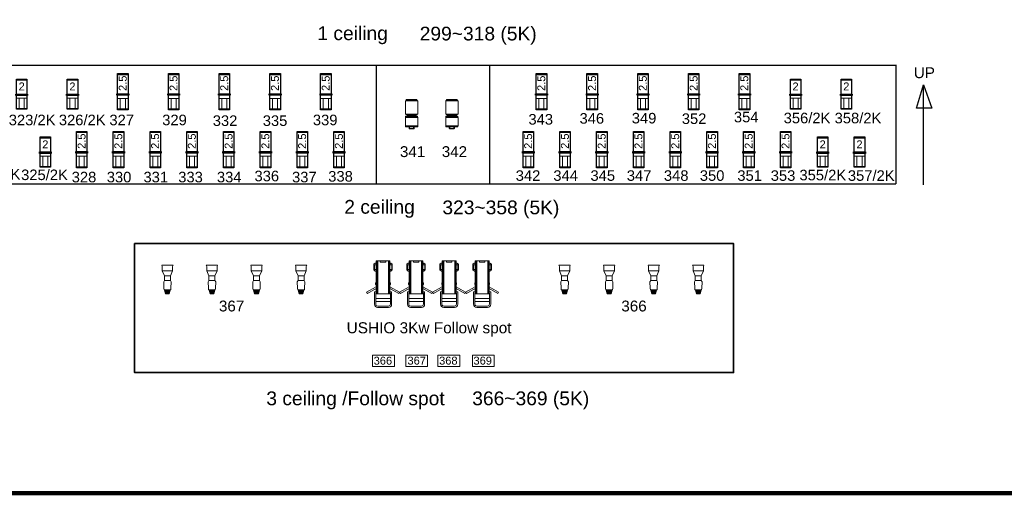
# Model space of a CAD drawing. Header units: millimetres. Extents: x -35700 to 37500, y -75689 to 43832.
# Tile 7 of 16: x -9854 to 13620, y -25068 to -13767. Entities that reach past the tile are written whole.
import ezdxf

# ---------------------------------------------------------------- set-up
doc = ezdxf.new("R2010")
doc.units = ezdxf.units.MM
doc.header["$LTSCALE"] = 250
doc.header["$PDMODE"] = 1
doc.header["$PDSIZE"] = -2
doc.linetypes.add('CENTER', pattern=[17, 15, -1, 0.00127, -0.99873])
for name, color, linetype, lineweight in [('APRON', 7, 'Continuous', 25), ('CI_SHEET', 7, 'Continuous', 25), ('CIR-N AUDI', 7, 'Continuous', 25), ('Lighting-Followspot', 7, 'Continuous', 5), ('Lighting-Incandescent', 7, 'Continuous', 5), ('None', 7, 'Continuous', 5), ('채널', 7, 'Continuous', 25)]:
    doc.layers.add(name, color=color, linetype=linetype, lineweight=lineweight)
doc.layers.add('COL', color=2, linetype='Continuous', lineweight=25, true_color=0xffff00)
doc.layers.add('조명기구', color=1, linetype='Continuous', lineweight=25, true_color=0xff0000)
doc.styles.add('Arial', font='Arial')
doc.styles.add('Arial (bold)', font='Arial')

# ---------------------------------------------------------------- blocks, each defined once
blk = doc.blocks.new('Light Instr Clay Paky Shadow QS-ST (2D)')
at = {"layer": 'Lighting-Followspot', "color": 1, "linetype": 'Continuous', "lineweight": 5, "true_color": 0xff0000, "transparency": 33554687, "flags": 128}
blk.add_lwpolyline([(-121, -568), (0, -568), (121, -568)], dxfattribs=at)
at = {"layer": 'None', "color": 0, "flags": 1}
for tag in ['Frame_Size', 'Weight', '3D_Symbol_Name', 'Model_Name', 'Inst_Type', 'Wattage', 'Lamp', 'Frame_Size', 'Weight', 'Device_Type', 'Beam_Angle', 'Field_Angle', 'Remarks', 'Candlepower', 'Beam_Angle_2', 'Field_Angle_2', 'Num_Channels', 'FixtureID']:
    blk.add_attdef(tag, (-393, -568), '', height=0.18, dxfattribs=at)
at = {"color": 255, "linetype": 'Continuous', "lineweight": 5, "transparency": 33554687}
blk.add_wipeout([(-177, 19), (177, 19), (177, -19), (-177, -19)], dxfattribs=at).dxf.layer = 'Lighting-Followspot'
at = {"layer": 'Lighting-Followspot', "color": 1, "linetype": 'Continuous', "lineweight": 5, "true_color": 0xff0000, "transparency": 33554687, "flags": 128}
blk.add_lwpolyline([(-177, 19), (177, 19), (177, -19), (-177, -19)], close=True, dxfattribs=at)
at = {"layer": 'Lighting-Followspot', "color": 1, "linetype": 'Continuous', "lineweight": 5, "true_color": 0xff0000, "transparency": 33554687}
blk.add_point((0, 0), dxfattribs=at)
at = {"color": 255, "linetype": 'Continuous', "lineweight": 5, "transparency": 33554687}
blk.add_wipeout([(165, 544), (-165, 544), (-165, -240), (165, -240)], dxfattribs=at).dxf.layer = 'Lighting-Followspot'
at = {"layer": 'Lighting-Followspot', "color": 1, "linetype": 'Continuous', "lineweight": 5, "true_color": 0xff0000, "transparency": 33554687, "flags": 128}
blk.add_lwpolyline([(165, 544), (-165, 544), (-165, -240), (165, -240)], close=True, dxfattribs=at)
at = {"color": 255, "linetype": 'Continuous', "lineweight": 5, "transparency": 33554687}
for points in [[(-165, -73), (-393, -205), (-374, -237), (-165, -117)], [(165, -73), (393, -205), (374, -237), (165, -117)]]:
    blk.add_wipeout(points, dxfattribs=at).dxf.layer = 'Lighting-Followspot'
at = {"layer": 'Lighting-Followspot', "color": 1, "linetype": 'Continuous', "lineweight": 5, "true_color": 0xff0000, "transparency": 33554687}
for p, q in [((-159, 544), (-159, -240)), ((-152, 544), (-152, -240)), ((-143, 544), (-143, -240)), ((-134, 544), (-134, -240)), ((-124, 544), (-124, -240)), ((133, 544), (133, -240)), ((142, 544), (142, -240)), ((150, 544), (150, -240)), ((156, 544), (156, -240)), ((161, 544), (161, -240))]:
    blk.add_line(p, q, dxfattribs=at)
at = {"layer": 'Lighting-Followspot', "color": 1, "linetype": 'Continuous', "lineweight": 5, "true_color": 0xff0000, "transparency": 33554687, "flags": 128}
for points in [[(-165, -73), (-393, -205), (-374, -237), (-165, -117)], [(165, -73), (393, -205), (374, -237), (165, -117)]]:
    blk.add_lwpolyline(points, dxfattribs=at)
at = {"color": 255, "linetype": 'Continuous', "lineweight": 5, "transparency": 33554687}
for points in [[(-206, 340), (-206, 453), (-167, 453), (-167, 492), (-187, 492), (-221, 463), (-221, 330), (-185, 301), (-167, 301), (-167, 340)], [(221, 463), (187, 492), (167, 492), (167, 453), (206, 453), (206, 340), (167, 340), (167, 301), (185, 301), (221, 330)], [(176, -425), (176, -350), (-176, -350), (-176, -425)]]:
    blk.add_wipeout(points, dxfattribs=at).dxf.layer = 'Lighting-Followspot'
at = {"layer": 'Lighting-Followspot', "color": 1, "linetype": 'Continuous', "lineweight": 5, "true_color": 0xff0000, "transparency": 33554687, "flags": 128}
for points in [[(-206, 340), (-206, 453), (-167, 453), (-167, 492), (-187, 492), (-221, 463), (-221, 330), (-185, 301), (-167, 301), (-167, 340)], [(221, 463), (187, 492), (167, 492), (167, 453), (206, 453), (206, 340), (167, 340), (167, 301), (185, 301), (221, 330)], [(176, -425), (176, -350), (-176, -350), (-176, -425)]]:
    blk.add_lwpolyline(points, close=True, dxfattribs=at)
at = {"color": 255, "linetype": 'Continuous', "lineweight": 5, "transparency": 33554687}
for points in [[(-65, 547), (65, 547), (65, 517), (-65, 517)], [(-121, -533), (0, -533), (-128, -533), (-137, -532), (-146, -530), (-154, -525), (-161, -519), (-167, -512), (-172, -504), (-174, -495), (-175, -486), (-175, -229), (-168, -229), (-168, -193), (-205, -193), (-205, -492), (-203, -507), (-199, -521), (-192, -535), (-182, -546), (-171, -556), (-158, -563), (-143, -567), (-129, -568), (0, -568), (129, -568), (143, -567), (158, -563), (171, -556), (182, -546), (192, -535), (199, -521), (203, -507), (205, -492), (205, -193), (168, -193), (168, -229), (175, -229), (175, -486), (174, -495), (172, -504), (167, -512), (161, -519), (154, -525), (146, -530), (137, -532), (128, -533), (0, -533), (121, -533)]]:
    blk.add_wipeout(points, dxfattribs=at).dxf.layer = 'Lighting-Followspot'
at = {"layer": 'Lighting-Followspot', "color": 1, "linetype": 'Continuous', "lineweight": 5, "true_color": 0xff0000, "transparency": 33554687, "flags": 128}
blk.add_lwpolyline([(-65, 547), (65, 547), (65, 517), (-65, 517)], close=True, dxfattribs=at)
blk.add_lwpolyline([(-121, -533), (0, -533), (-128, -533, -0.414214), (-175, -486), (-175, -229), (-168, -229), (-168, -193), (-205, -193), (-205, -492, 0.414214), (-129, -568), (0, -568), (129, -568, 0.414214), (205, -492), (205, -193), (168, -193), (168, -229), (175, -229), (175, -486, -0.414214), (128, -533), (0, -533), (121, -533)], format="xyb", dxfattribs=at)
blk = doc.blocks.new('1000.1.1.0.0 (2D)')
at = {"layer": 'None', "color": 7, "transparency": 33554687}
blk.add_blockref('Light Instr Clay Paky Shadow QS-ST (2D)', (0, 0), dxfattribs=at)
blk = doc.blocks.new('1001.1.1.0.0 (2D)')
at = {"layer": 'None', "color": 7, "transparency": 33554687}
blk.add_blockref('Light Instr Clay Paky Shadow QS-ST (2D)', (0, 0), dxfattribs=at)
blk = doc.blocks.new('1002.1.1.0.0 (2D)')
at = {"layer": 'None', "color": 7, "transparency": 33554687}
blk.add_blockref('Light Instr Clay Paky Shadow QS-ST (2D)', (0, 0), dxfattribs=at)
blk = doc.blocks.new('1003.1.1.0.0 (2D)')
at = {"layer": 'None', "color": 7, "transparency": 33554687}
blk.add_blockref('Light Instr Clay Paky Shadow QS-ST (2D)', (0, 0), dxfattribs=at)
blk = doc.blocks.new('Light Instr ETC Source 4 10deg 750W (2D)')
at = {"color": 255, "linetype": 'Continuous', "lineweight": 18, "transparency": 33554687}
blk.add_wipeout([(0, 469.47074), (134.63778, 469.47074), (124.55144, 440.77382), (124.55144, 335.03108), (71.88454, 217.91676), (71.84644, 106.78668), (89.36228, 69.89064), (84.7725, -77.56398), (79.65186, -121.67108), (67.92214, -121.67108), (52.02682, -192.71742), (39.15156, -211.46008), (28.4988, -216.26322), (0, -216.26322)], dxfattribs=at).dxf.layer = 'Lighting-Incandescent'
at = {"layer": 'Lighting-Incandescent', "color": 7, "linetype": 'Continuous', "lineweight": 18, "transparency": 33554687, "flags": 128}
blk.add_lwpolyline([(0, 469.47074), (134.63778, 469.47074), (124.55144, 440.77382), (124.55144, 335.03108), (71.88454, 217.91676), (71.84644, 106.78668), (89.36228, 69.89064), (84.7725, -77.56398), (79.65186, -121.67108), (67.92214, -121.67108), (52.02682, -192.71742), (39.15156, -211.46008), (28.4988, -216.26322), (0, -216.26322)], dxfattribs=at)
at = {"color": 255, "linetype": 'Continuous', "lineweight": 18, "transparency": 33554687}
blk.add_wipeout([(0, 469.47074), (-134.63778, 469.47074), (-124.55144, 440.77382), (-124.55144, 335.03108), (-71.88454, 217.91676), (-71.84644, 106.78668), (-89.36228, 69.89064), (-84.7725, -77.56398), (-79.65186, -121.67108), (-67.92214, -121.67108), (-52.02682, -192.71742), (-39.15156, -211.46008), (-28.4988, -216.26322), (0, -216.26322)], dxfattribs=at).dxf.layer = 'Lighting-Incandescent'
at = {"layer": 'Lighting-Incandescent', "linetype": 'Continuous', "lineweight": 0, "transparency": 33554687}
blk.add_hatch(color=179, dxfattribs=at).paths.add_polyline_path([(-67.92214, -121.67108), (-52.02682, -192.71742), (-39.15156, -211.46008), (-28.4988, -216.26322), (28.4988, -216.26322), (39.15156, -211.46008), (52.02682, -192.71742), (67.92214, -121.67108)])
at = {"layer": 'Lighting-Incandescent', "color": 7, "linetype": 'Continuous', "lineweight": 13, "transparency": 33554687}
for p, q in [((-124.55144, 335.03108), (124.55144, 335.03108)), ((-71.88454, 217.91676), (71.88454, 217.91676)), ((-71.84644, 106.78668), (71.84644, 106.78668)), ((-67.92214, -121.67108), (67.92214, -121.67108))]:
    blk.add_line(p, q, dxfattribs=at)
at = {"layer": 'Lighting-Incandescent', "color": 7, "linetype": 'Continuous', "lineweight": 18, "transparency": 33554687, "flags": 128}
blk.add_lwpolyline([(0, 469.47074), (-134.63778, 469.47074), (-124.55144, 440.77382), (-124.55144, 335.03108), (-71.88454, 217.91676), (-71.84644, 106.78668), (-89.36228, 69.89064), (-84.7725, -77.56398), (-79.65186, -121.67108), (-67.92214, -121.67108), (-52.02682, -192.71742), (-39.15156, -211.46008), (-28.4988, -216.26322), (0, -216.26322)], dxfattribs=at)
at = {"layer": 'Lighting-Incandescent', "color": 7, "linetype": 'Continuous', "lineweight": 13, "transparency": 33554687, "flags": 128}
blk.add_lwpolyline([(-67.92214, -121.67108), (-52.02682, -192.71742), (-39.15156, -211.46008), (-28.4988, -216.26322), (28.4988, -216.26322), (39.15156, -211.46008), (52.02682, -192.71742), (67.92214, -121.67108)], close=True, dxfattribs=at)
at = {"layer": 'None', "color": 0, "flags": 1}
for tag in ['Weight', 'Weight', 'WH', 'WH-A', 'Wattage', '3D_Symbol_Name', 'TE', 'TE-A', 'Candlepower', 'Model_Name', 'Beam_Angle', 'Field_Angle', 'Remarks', 'Beam_Angle_2', 'Field_Angle_2', 'Num_Channels', 'Frame_Size', 'Frame_Size', 'Device_Type', 'FixtureID', 'Inst_Type', 'Lamp']:
    blk.add_attdef(tag, (-134.63778, -216.26322), '', height=0.18, dxfattribs=at)
blk = doc.blocks.new('1006.1.1.0.0 (2D)')
at = {"layer": 'None', "color": 7, "transparency": 33554687}
blk.add_blockref('Light Instr ETC Source 4 10deg 750W (2D)', (0, 0), dxfattribs=at)
blk = doc.blocks.new('1007.1.1.0.0 (2D)')
at = {"layer": 'None', "color": 7, "transparency": 33554687}
blk.add_blockref('Light Instr ETC Source 4 10deg 750W (2D)', (0, 0), dxfattribs=at)
blk = doc.blocks.new('1008.1.1.0.0 (2D)')
at = {"layer": 'None', "color": 7, "transparency": 33554687}
blk.add_blockref('Light Instr ETC Source 4 10deg 750W (2D)', (0, 0), dxfattribs=at)
blk = doc.blocks.new('1009.1.1.0.0 (2D)')
at = {"layer": 'None', "color": 7, "transparency": 33554687}
blk.add_blockref('Light Instr ETC Source 4 10deg 750W (2D)', (0, 0), dxfattribs=at)
blk = doc.blocks.new('1010.1.1.0.0 (2D)')
at = {"layer": 'None', "color": 7, "transparency": 33554687}
blk.add_blockref('Light Instr ETC Source 4 10deg 750W (2D)', (0, 0), dxfattribs=at)
blk = doc.blocks.new('1011.1.1.0.0 (2D)')
at = {"layer": 'None', "color": 7, "transparency": 33554687}
blk.add_blockref('Light Instr ETC Source 4 10deg 750W (2D)', (0, 0), dxfattribs=at)
blk = doc.blocks.new('1012.1.1.0.0 (2D)')
at = {"layer": 'None', "color": 7, "transparency": 33554687}
blk.add_blockref('Light Instr ETC Source 4 10deg 750W (2D)', (0, 0), dxfattribs=at)
blk = doc.blocks.new('1013.1.1.0.0 (2D)')
at = {"layer": 'None', "color": 7, "transparency": 33554687}
blk.add_blockref('Light Instr ETC Source 4 10deg 750W (2D)', (0, 0), dxfattribs=at)
blk = doc.blocks.new('Light Instr Robert Juliat 934 SNX (2D)')
at = {"color": 255, "linetype": 'Continuous', "lineweight": 25, "transparency": 33554687}
blk.add_wipeout([(-138, 498), (112, 498), (112, -372), (-138, -372)], dxfattribs=at).dxf.layer = 'Lighting-Incandescent'
at = {"layer": 'Lighting-Incandescent', "color": 7, "linetype": 'Continuous', "lineweight": 13, "transparency": 33554687}
for p, q in [((-138, 483), (112, 483)), ((-138, 468), (112, 468)), ((-138, -346), (112, -346))]:
    blk.add_line(p, q, dxfattribs=at)
at = {"layer": 'Lighting-Incandescent', "color": 7, "linetype": 'Continuous', "lineweight": 25, "transparency": 33554687, "flags": 128}
blk.add_lwpolyline([(-138, 498), (112, 498), (112, -372), (-138, -372)], close=True, dxfattribs=at)
at = {"layer": 'None', "color": 0, "flags": 1}
for tag in ['Frame_Size', 'Weight', '3D_Symbol_Name', 'Model_Name', 'Inst_Type', 'Wattage', 'Lamp', 'Frame_Size', 'Weight', 'Device_Type', 'Beam_Angle', 'Field_Angle', 'Remarks', 'Candlepower', 'Beam_Angle_2', 'Field_Angle_2', 'Num_Channels', 'FixtureID']:
    blk.add_attdef(tag, (-160, -372), '', height=0.18, dxfattribs=at)
at = {"color": 255, "linetype": 'Continuous', "lineweight": 25, "transparency": 33554687}
blk.add_wipeout([(-153, 16), (127, 16), (127, -22), (-153, -22)], dxfattribs=at).dxf.layer = 'Lighting-Incandescent'
at = {"layer": 'Lighting-Incandescent', "color": 7, "linetype": 'Continuous', "lineweight": 13, "transparency": 33554687}
for p, q in [((-138, -96), (112, -96)), ((-74, -96), (-74, -346)), ((46, -96), (46, -346))]:
    blk.add_line(p, q, dxfattribs=at)
at = {"layer": 'Lighting-Incandescent', "color": 7, "linetype": 'Continuous', "lineweight": 25, "transparency": 33554687, "flags": 128}
blk.add_lwpolyline([(-153, 16), (127, 16), (127, -22), (-153, -22)], close=True, dxfattribs=at)
at = {"layer": 'None', "color": 1, "true_color": 0xff0000, "transparency": 33554687, "insert": (-111, 81), "char_height": 188.8, "attachment_point": 1, "rotation": 90, "line_spacing_factor": 0.962448, "style": 'Arial'}
blk.add_mtext('2.5', dxfattribs=at)
blk = doc.blocks.new('1040.1.1.0.0 (2D)')
at = {"layer": 'None', "color": 7, "transparency": 33554687}
blk.add_blockref('Light Instr Robert Juliat 934 SNX (2D)', (0, 0), dxfattribs=at)
blk = doc.blocks.new('1041.1.1.0.0 (2D)')
at = {"layer": 'None', "color": 7, "transparency": 33554687}
blk.add_blockref('Light Instr Robert Juliat 934 SNX (2D)', (0, 0), dxfattribs=at)
blk = doc.blocks.new('1042.1.1.0.0 (2D)')
at = {"layer": 'None', "color": 7, "transparency": 33554687}
blk.add_blockref('Light Instr Robert Juliat 934 SNX (2D)', (0, 0), dxfattribs=at)
blk = doc.blocks.new('1043.1.1.0.0 (2D)')
at = {"layer": 'None', "color": 7, "transparency": 33554687}
blk.add_blockref('Light Instr Robert Juliat 934 SNX (2D)', (0, 0), dxfattribs=at)
blk = doc.blocks.new('1044.1.1.0.0 (2D)')
at = {"layer": 'None', "color": 7, "transparency": 33554687}
blk.add_blockref('Light Instr Robert Juliat 934 SNX (2D)', (0, 0), dxfattribs=at)
blk = doc.blocks.new('Light Instr Robert Juliat 933 SNX (2D)')
at = {"color": 255, "linetype": 'Continuous', "lineweight": 25, "transparency": 33554687}
blk.add_wipeout([(-129, 365), (121, 365), (121, -355), (-129, -355)], dxfattribs=at).dxf.layer = 'Lighting-Incandescent'
at = {"layer": 'Lighting-Incandescent', "color": 1, "linetype": 'Continuous', "lineweight": 13, "true_color": 0xff0000, "transparency": 33554687}
for p, q in [((-129, 350), (121, 350)), ((121, 335), (-129, 335)), ((-129, -340), (121, -340))]:
    blk.add_line(p, q, dxfattribs=at)
at = {"layer": 'Lighting-Incandescent', "color": 1, "linetype": 'Continuous', "lineweight": 25, "true_color": 0xff0000, "transparency": 33554687, "flags": 128}
blk.add_lwpolyline([(-129, 365), (121, 365), (121, -355), (-129, -355)], close=True, dxfattribs=at)
at = {"layer": 'None', "color": 0, "flags": 1}
for tag in ['Frame_Size', 'Weight', '3D_Symbol_Name', 'Model_Name', 'Inst_Type', 'Wattage', 'Lamp', 'Frame_Size', 'Weight', 'Device_Type', 'Beam_Angle', 'Field_Angle', 'Remarks', 'Candlepower', 'Beam_Angle_2', 'Field_Angle_2', 'Num_Channels', 'FixtureID']:
    blk.add_attdef(tag, (-144, -355), '', height=0.18, dxfattribs=at)
at = {"color": 255, "linetype": 'Continuous', "lineweight": 25, "transparency": 33554687}
blk.add_wipeout([(-144, 8), (136, 8), (136, -30), (-144, -30)], dxfattribs=at).dxf.layer = 'Lighting-Incandescent'
at = {"layer": 'Lighting-Incandescent', "color": 1, "linetype": 'Continuous', "lineweight": 13, "true_color": 0xff0000, "transparency": 33554687}
for p, q in [((-129, -90), (121, -90)), ((-65, -90), (-65, -340)), ((56, -90), (56, -340))]:
    blk.add_line(p, q, dxfattribs=at)
at = {"layer": 'Lighting-Incandescent', "color": 1, "linetype": 'Continuous', "lineweight": 25, "true_color": 0xff0000, "transparency": 33554687, "flags": 128}
blk.add_lwpolyline([(-144, 8), (136, 8), (136, -30), (-144, -30)], close=True, dxfattribs=at)
at = {"layer": 'None', "color": 7, "transparency": 33554687, "insert": (-79, 283), "char_height": 189, "attachment_point": 1, "line_spacing_factor": 0.962448, "style": 'Arial (bold)'}
blk.add_mtext('2', dxfattribs=at)
blk = doc.blocks.new('1047.1.1.0.0 (2D)')
at = {"layer": 'None', "color": 7, "transparency": 33554687}
blk.add_blockref('Light Instr Robert Juliat 933 SNX (2D)', (0, 0), dxfattribs=at)
blk = doc.blocks.new('1048.1.1.0.0 (2D)')
at = {"layer": 'None', "color": 7, "transparency": 33554687}
blk.add_blockref('Light Instr Robert Juliat 933 SNX (2D)', (0, 0), dxfattribs=at)
blk = doc.blocks.new('1049.1.1.0.0 (2D)')
at = {"layer": 'None', "color": 7, "transparency": 33554687}
blk.add_blockref('Light Instr Robert Juliat 934 SNX (2D)', (0, 0), dxfattribs=at)
blk = doc.blocks.new('1050.1.1.0.0 (2D)')
at = {"layer": 'None', "color": 7, "transparency": 33554687}
blk.add_blockref('Light Instr Robert Juliat 934 SNX (2D)', (0, 0), dxfattribs=at)
blk = doc.blocks.new('1051.1.1.0.0 (2D)')
at = {"layer": 'None', "color": 7, "transparency": 33554687}
blk.add_blockref('Light Instr Robert Juliat 934 SNX (2D)', (0, 0), dxfattribs=at)
blk = doc.blocks.new('1052.1.1.0.0 (2D)')
at = {"layer": 'None', "color": 7, "transparency": 33554687}
blk.add_blockref('Light Instr Robert Juliat 934 SNX (2D)', (0, 0), dxfattribs=at)
blk = doc.blocks.new('1053.1.1.0.0 (2D)')
at = {"layer": 'None', "color": 7, "transparency": 33554687}
blk.add_blockref('Light Instr Robert Juliat 934 SNX (2D)', (0, 0), dxfattribs=at)
blk = doc.blocks.new('1054.1.1.0.0 (2D)')
at = {"layer": 'None', "color": 7, "transparency": 33554687}
blk.add_blockref('Light Instr Robert Juliat 934 SNX (2D)', (0, 0), dxfattribs=at)
blk = doc.blocks.new('1055.1.1.0.0 (2D)')
at = {"layer": 'None', "color": 7, "transparency": 33554687}
blk.add_blockref('Light Instr Robert Juliat 934 SNX (2D)', (0, 0), dxfattribs=at)
blk = doc.blocks.new('1056.1.1.0.0 (2D)')
at = {"layer": 'None', "color": 7, "transparency": 33554687}
blk.add_blockref('Light Instr Robert Juliat 934 SNX (2D)', (0, 0), dxfattribs=at)
blk = doc.blocks.new('1057.1.1.0.0 (2D)')
at = {"layer": 'None', "color": 7, "transparency": 33554687}
blk.add_blockref('Light Instr Robert Juliat 933 SNX (2D)', (0, 0), dxfattribs=at)
blk = doc.blocks.new('1059.1.1.0.0 (2D)')
at = {"layer": 'None', "color": 7, "transparency": 33554687}
blk.add_blockref('Light Instr Robert Juliat 934 SNX (2D)', (0, 0), dxfattribs=at)
blk = doc.blocks.new('1060.1.1.0.0 (2D)')
at = {"layer": 'None', "color": 7, "transparency": 33554687}
blk.add_blockref('Light Instr Robert Juliat 934 SNX (2D)', (0, 0), dxfattribs=at)
blk = doc.blocks.new('1061.1.1.0.0 (2D)')
at = {"layer": 'None', "color": 7, "transparency": 33554687}
blk.add_blockref('Light Instr Robert Juliat 934 SNX (2D)', (0, 0), dxfattribs=at)
blk = doc.blocks.new('1062.1.1.0.0 (2D)')
at = {"layer": 'None', "color": 7, "transparency": 33554687}
blk.add_blockref('Light Instr Robert Juliat 934 SNX (2D)', (0, 0), dxfattribs=at)
blk = doc.blocks.new('1063.1.1.0.0 (2D)')
at = {"layer": 'None', "color": 7, "transparency": 33554687}
blk.add_blockref('Light Instr Robert Juliat 934 SNX (2D)', (0, 0), dxfattribs=at)
blk = doc.blocks.new('1064.1.1.0.0 (2D)')
at = {"layer": 'None', "color": 7, "transparency": 33554687}
blk.add_blockref('Light Instr Robert Juliat 933 SNX (2D)', (0, 0), dxfattribs=at)
blk = doc.blocks.new('1065.1.1.0.0 (2D)')
at = {"layer": 'None', "color": 7, "transparency": 33554687}
blk.add_blockref('Light Instr Robert Juliat 933 SNX (2D)', (0, 0), dxfattribs=at)
blk = doc.blocks.new('1066.1.1.0.0 (2D)')
at = {"layer": 'None', "color": 7, "transparency": 33554687}
blk.add_blockref('Light Instr Robert Juliat 934 SNX (2D)', (0, 0), dxfattribs=at)
blk = doc.blocks.new('1067.1.1.0.0 (2D)')
at = {"layer": 'None', "color": 7, "transparency": 33554687}
blk.add_blockref('Light Instr Robert Juliat 934 SNX (2D)', (0, 0), dxfattribs=at)
blk = doc.blocks.new('1068.1.1.0.0 (2D)')
at = {"layer": 'None', "color": 7, "transparency": 33554687}
blk.add_blockref('Light Instr Robert Juliat 934 SNX (2D)', (0, 0), dxfattribs=at)
blk = doc.blocks.new('1069.1.1.0.0 (2D)')
at = {"layer": 'None', "color": 7, "transparency": 33554687}
blk.add_blockref('Light Instr Robert Juliat 934 SNX (2D)', (0, 0), dxfattribs=at)
blk = doc.blocks.new('1070.1.1.0.0 (2D)')
at = {"layer": 'None', "color": 7, "transparency": 33554687}
blk.add_blockref('Light Instr Robert Juliat 934 SNX (2D)', (0, 0), dxfattribs=at)
blk = doc.blocks.new('1071.1.1.0.0 (2D)')
at = {"layer": 'None', "color": 7, "transparency": 33554687}
blk.add_blockref('Light Instr Robert Juliat 934 SNX (2D)', (0, 0), dxfattribs=at)
blk = doc.blocks.new('1072.1.1.0.0 (2D)')
at = {"layer": 'None', "color": 7, "transparency": 33554687}
blk.add_blockref('Light Instr Robert Juliat 934 SNX (2D)', (0, 0), dxfattribs=at)
blk = doc.blocks.new('1073.1.1.0.0 (2D)')
at = {"layer": 'None', "color": 7, "transparency": 33554687}
blk.add_blockref('Light Instr Robert Juliat 934 SNX (2D)', (0, 0), dxfattribs=at)
blk = doc.blocks.new('1074.1.1.0.0 (2D)')
at = {"layer": 'None', "color": 7, "transparency": 33554687}
blk.add_blockref('Light Instr Robert Juliat 933 SNX (2D)', (0, 0), dxfattribs=at)
blk = doc.blocks.new('1075.1.1.0.0 (2D)')
at = {"layer": 'None', "color": 7, "transparency": 33554687}
blk.add_blockref('Light Instr Robert Juliat 933 SNX (2D)', (0, 0), dxfattribs=at)
blk = doc.blocks.new('Group-1')
at = {"color": 255, "linetype": 'Continuous', "lineweight": 18, "transparency": 33554687}
blk.add_wipeout([(147, 266), (147, -49), (137, -49), (137, -59), (109, -59), (109, -87), (79, -87), (79, -103), (137, -103), (145, -109), (146, -129), (147, -129), (147, -334), (146, -334), (146, -359), (61, -359), (60, -390), (58, -397), (56, -400), (52, -403), (45, -405), (0, -405), (0, -393), (45, -393), (46, -392), (47, -392), (48, -391), (48, -390), (49, -359), (0, -359), (0, 296), (125, 296), (125, 276), (140, 276), (140, 266)], dxfattribs=at).dxf.layer = 'Lighting-Incandescent'
blk.add_wipeout([(0, 296), (0, -359), (-49, -359), (-48, -390), (-48, -390), (-47, -392), (-47, -392), (-45, -393), (0, -393), (0, -405), (-45, -405), (-50, -404), (-52, -403), (-55, -401), (-56, -400), (-56, -400), (-58, -397), (-59, -396), (-59, -395), (-60, -391), (-60, -390), (-61, -359), (-146, -359), (-146, -334), (-147, -334), (-147, -129), (-146, -129), (-146, -109), (-137, -103), (-79, -103), (-79, -87), (-109, -87), (-109, -59), (-137, -59), (-137, -49), (-147, -49), (-147, 266), (-140, 266), (-140, 276), (-125, 276), (-125, 296)], dxfattribs=at).dxf.layer = 'Lighting-Incandescent'
at = {"layer": 'Lighting-Incandescent', "color": 7, "linetype": 'Continuous', "lineweight": 13, "transparency": 33554687}
for p, q in [((140, 266), (-140, 266)), ((-125, 276), (125, 276)), ((145, -109), (-146, -109)), ((-146, -129), (146, -129)), ((137, -49), (-137, -49)), ((109, -59), (-109, -59)), ((-79, -87), (79, -87)), ((79, -103), (-79, -103)), ((146, -334), (-146, -334)), ((-49, -359), (-61, -359)), ((61, -359), (49, -359))]:
    blk.add_line(p, q, dxfattribs=at)
at = {"layer": 'Lighting-Incandescent', "color": 7, "linetype": 'Continuous', "lineweight": 18, "transparency": 33554687, "flags": 128}
for points in [[(-125, 296), (-125, 276), (-140, 276), (-140, 266), (-147, 266), (-147, -49), (-137, -49), (-137, -59), (-109, -59), (-109, -87), (-79, -87), (-79, -103), (-137, -103), (-146, -109), (-146, -129), (-147, -129), (-147, -334), (-146, -334), (-146, -359), (-61, -359), (-60, -390), (-60, -391), (-59, -395), (-59, -396), (-58, -397), (-56, -400), (-56, -400), (-55, -401), (-52, -403), (-50, -404), (-45, -405), (45, -405), (52, -403), (56, -400), (58, -397), (60, -390), (61, -359), (146, -359), (146, -334), (147, -334), (147, -129), (146, -129), (145, -109), (137, -103), (79, -103), (79, -87), (109, -87), (109, -59), (137, -59), (137, -49), (147, -49), (147, 266), (140, 266), (140, 276), (125, 276), (125, 296)], [(48, -390), (48, -391), (47, -392), (46, -392), (45, -393), (-45, -393), (-47, -392), (-47, -392), (-48, -390), (-48, -390), (-49, -359), (49, -359), (48, -390)]]:
    blk.add_lwpolyline(points, close=True, dxfattribs=at)
blk = doc.blocks.new('Light Instr ADB Lighting DVW205 (2D)')
at = {"layer": 'Lighting-Incandescent', "color": 7, "transparency": 33554687}
blk.add_blockref('Group-1', (0, 0), dxfattribs=at)
at = {"layer": 'None', "color": 0, "flags": 1}
for tag in ['Frame_Size', 'Weight', '3D_Symbol_Name', 'Model_Name', 'Inst_Type', 'Wattage', 'Lamp', 'Frame_Size', 'Weight', 'Device_Type', 'Beam_Angle', 'Field_Angle', 'Remarks', 'Candlepower', 'Beam_Angle_2', 'Field_Angle_2', 'Num_Channels', 'FixtureID']:
    blk.add_attdef(tag, (-147, -405), '', height=0.18, dxfattribs=at)
blk = doc.blocks.new('1151.1.1.0.0 (2D)')
at = {"layer": 'None', "color": 7, "transparency": 33554687}
blk.add_blockref('Light Instr ADB Lighting DVW205 (2D)', (0, 0), dxfattribs=at)
blk = doc.blocks.new('1152.1.1.0.0 (2D)')
at = {"layer": 'None', "color": 7, "transparency": 33554687}
blk.add_blockref('Light Instr ADB Lighting DVW205 (2D)', (0, 0), dxfattribs=at)
blk = doc.blocks.new('Group-2')
at = {"layer": 'None', "color": 7, "linetype": 'Continuous', "lineweight": 13, "transparency": 33554687, "flags": 128}
blk.add_lwpolyline([(-5297, -30735), (-4777, -30735), (-4777, -31005), (-5297, -31005)], close=True, dxfattribs=at)
at = {"layer": 'None', "color": 1, "true_color": 0xff0000, "transparency": 33554687, "insert": (-5271, -30774), "char_height": 188.8, "attachment_point": 1, "line_spacing_factor": 0.962448, "style": 'Arial'}
blk.add_mtext('366', dxfattribs=at)
blk = doc.blocks.new('Group-3')
at = {"layer": 'None', "color": 7, "linetype": 'Continuous', "lineweight": 13, "transparency": 33554687, "flags": 128}
blk.add_lwpolyline([(-4507, -30734), (-3987, -30734), (-3987, -31004), (-4507, -31004)], close=True, dxfattribs=at)
at = {"layer": 'None', "color": 1, "true_color": 0xff0000, "transparency": 33554687, "insert": (-4465, -30773), "char_height": 188.8, "attachment_point": 1, "line_spacing_factor": 0.962448, "style": 'Arial'}
blk.add_mtext('367', dxfattribs=at)
blk = doc.blocks.new('Group-4')
at = {"layer": 'None', "color": 7, "linetype": 'Continuous', "lineweight": 13, "transparency": 33554687, "flags": 128}
blk.add_lwpolyline([(-3737, -30734), (-3217, -30734), (-3217, -31004), (-3737, -31004)], close=True, dxfattribs=at)
at = {"layer": 'None', "color": 1, "true_color": 0xff0000, "transparency": 33554687, "insert": (-3711, -30773), "char_height": 188.8, "attachment_point": 1, "line_spacing_factor": 0.962448, "style": 'Arial'}
blk.add_mtext('368', dxfattribs=at)
blk = doc.blocks.new('Group-5')
at = {"layer": 'None', "color": 7, "linetype": 'Continuous', "lineweight": 13, "transparency": 33554687, "flags": 128}
blk.add_lwpolyline([(-2917, -30734), (-2397, -30734), (-2397, -31004), (-2917, -31004)], close=True, dxfattribs=at)
at = {"layer": 'None', "color": 1, "true_color": 0xff0000, "transparency": 33554687, "insert": (-2891, -30773), "char_height": 188.8, "attachment_point": 1, "line_spacing_factor": 0.962448, "style": 'Arial'}
blk.add_mtext('369', dxfattribs=at)

msp = doc.modelspace()

# ---------------------------------------------------------------- linework, layer by layer
at = {"layer": 'COL', "color": 7, "linetype": 'CENTER'}
for p, q in [((11527, -15880), (11693, -15318)), ((11692, -17709), (11693, -15318)), ((11693, -15318), (11890, -15880)), ((11890, -15880), (11527, -15880))]:
    msp.add_line(p, q, dxfattribs=at)
at = {"layer": '조명기구', "linetype": 'Continuous'}
for p, q in [((-11014, -14850), (11048, -14850)), ((-1355, -14850), (-1355, -17685)), ((1345, -14850), (1345, -17685)), ((11036, -14850), (11036, -17685)), ((1345, -15326), (1345, -17253)), ((-11026, -17685), (11036, -17685))]:
    msp.add_line(p, q, dxfattribs=at)

# ---------------------------------------------------------------- block references
at = {"layer": 'None', "color": 1, "true_color": 0xff0000, "transparency": 33554687}
for name, p in [('1042.1.1.0.0 (2D)', (-4961, -15549, 14000)), ('1041.1.1.0.0 (2D)', (-3751, -15549, 14000)), ('1151.1.1.0.0 (2D)', (-511, -15969, 14000)), ('1152.1.1.0.0 (2D)', (449, -15969, 14000)), ('1013.1.1.0.0 (2D)', (-6332, -20095, 16000)), ('1012.1.1.0.0 (2D)', (-5270, -20095, 16000)), ('1011.1.1.0.0 (2D)', (-4208, -20095, 16000)), ('1010.1.1.0.0 (2D)', (-3146, -20095, 16000)), ('1000.1.1.0.0 (2D)', (-1191, -20067, 16000)), ('1006.1.1.0.0 (2D)', (3138, -20095, 16000)), ('1007.1.1.0.0 (2D)', (4200, -20095, 16000)), ('1008.1.1.0.0 (2D)', (5262, -20095, 16000)), ('1009.1.1.0.0 (2D)', (6324, -20095, 16000))]:
    msp.add_blockref(name, p, dxfattribs=at)
at = {"layer": 'None', "color": 7, "transparency": 33554687}
for name in ['Group-2', 'Group-3', 'Group-4', 'Group-5']:
    msp.add_blockref(name, (3856, 8965), dxfattribs=at)

# ---------------------------------------------------------------- texts
at = {"layer": 'CI_SHEET', "color": 7, "insert": (11463, -14903), "char_height": 259.3, "attachment_point": 1, "line_spacing_factor": 0.25, "style": 'Arial'}
msp.add_mtext('UP', dxfattribs=at)
at = {"layer": 'CIR-N AUDI', "color": 7, "attachment_point": 1, "line_spacing_factor": 0.25}
for s, insert, char_height, style in [('1 ceiling ', (-2757, -13927), 328, 'Arial'), (' 299~318 (5K)', (-444, -13935), 327.98, 'Arial'), ('2 ceiling ', (-2115, -18069), 328, 'Arial (bold)'), ('323~358 (5K)', (224, -18082), 327.98, 'Arial (bold)'), ('3 ceiling /Follow spot', (-3974, -22638), 327.98, 'Arial (bold)'), ('366~369 (5K)', (935, -22638), 327.98, 'Arial (bold)')]:
    msp.add_mtext(s, dxfattribs=dict(at, insert=insert, char_height=char_height, style=style))
at = {"layer": 'CIR-N AUDI', "color": 1, "true_color": 0xff0000, "insert": (-2059, -20987), "char_height": 262.39, "attachment_point": 1, "line_spacing_factor": 0.25, "style": 'Arial (bold)'}
msp.add_mtext('USHIO 3Kw Follow spot', dxfattribs=at)
at = {"layer": '채널', "color": 7, "attachment_point": 1, "line_spacing_factor": 0.25, "style": 'Arial (bold)'}
for s, insert, char_height in [('354', (7174, -15964), 251.7), ('327', (-7715, -16034), 251.7), ('329', (-6456, -16034), 251.7), ('332', (-5251, -16051), 251.7), ('335', (-4059, -16051), 251.7), ('339', (-2864, -16034), 251.7), ('343', (2275, -16019), 251.7), ('346', (3493, -15997), 251.7), ('349', (4738, -15991), 251.7), ('352', (5931, -16004), 251.7), ('341', (-789, -16786), 259.3), ('342', (209, -16786), 259.3), ('336', (-4256, -17371), 251.7), ('342', (1972, -17361), 251.7), ('344', (2869, -17361), 251.7), ('345', (3754, -17361), 251.7), ('347', (4620, -17361), 251.7), ('348', (5505, -17361), 251.7), ('350', (6361, -17361), 251.7), ('351', (7256, -17361), 251.7), ('353', (8052, -17361), 251.7), ('328', (-8614, -17397), 251.7), ('330', (-7778, -17397), 251.7), ('331', (-6903, -17397), 251.7), ('333', (-6074, -17397), 251.7), ('334', (-5152, -17397), 251.7), ('337', (-3361, -17397), 251.7), ('338', (-2498, -17379), 251.7), ('367', (-5104, -20470), 259.3), ('366', (4490, -20470), 259.3)]:
    msp.add_mtext(s, dxfattribs=dict(at, insert=insert, char_height=char_height))
at = {"layer": '채널', "color": 1, "true_color": 0xff0000, "char_height": 251.7, "attachment_point": 1, "line_spacing_factor": 0.25, "style": 'Arial (bold)'}
for s, insert in [('323/2K', (-10115, -16034)), ('326/2K', (-8920, -16034)), ('356/2K', (8360, -15987)), ('358/2K', (9575, -15989)), ('324/2K', (-10953, -17329)), ('325/2K', (-9820, -17343)), ('355/2K', (8736, -17349)), ('357/2K', (9891, -17361))]:
    msp.add_mtext(s, dxfattribs=dict(at, insert=insert))

# ---------------------------------------------------------------- next in the draw order: block references
at = {"layer": 'None', "color": 1, "true_color": 0xff0000, "transparency": 33554687}
for name, p in [('1048.1.1.0.0 (2D)', (-9801, -15549, 14000)), ('1047.1.1.0.0 (2D)', (-8591, -15549, 14000)), ('1044.1.1.0.0 (2D)', (-7381, -15549, 14000)), ('1043.1.1.0.0 (2D)', (-6171, -15549, 14000)), ('1040.1.1.0.0 (2D)', (-2541, -15549, 14000)), ('1059.1.1.0.0 (2D)', (2599, -15549, 14000)), ('1060.1.1.0.0 (2D)', (3809, -15549, 14000)), ('1061.1.1.0.0 (2D)', (5019, -15549, 14000)), ('1062.1.1.0.0 (2D)', (6229, -15549, 14000)), ('1063.1.1.0.0 (2D)', (7439, -15549, 14000)), ('1064.1.1.0.0 (2D)', (8649, -15549, 14000)), ('1065.1.1.0.0 (2D)', (9859, -15549, 14000)), ('1057.1.1.0.0 (2D)', (-9238, -16931, 14000)), ('1056.1.1.0.0 (2D)', (-8362, -16931, 14000)), ('1055.1.1.0.0 (2D)', (-7486, -16931, 14000)), ('1054.1.1.0.0 (2D)', (-6609, -16931, 14000)), ('1053.1.1.0.0 (2D)', (-5733, -16931, 14000)), ('1052.1.1.0.0 (2D)', (-4857, -16931, 14000)), ('1051.1.1.0.0 (2D)', (-3980, -16931, 14000)), ('1050.1.1.0.0 (2D)', (-3104, -16931, 14000)), ('1049.1.1.0.0 (2D)', (-2227, -16931, 14000)), ('1066.1.1.0.0 (2D)', (2285, -16931, 14000)), ('1067.1.1.0.0 (2D)', (3162, -16931, 14000)), ('1068.1.1.0.0 (2D)', (4038, -16931, 14000)), ('1069.1.1.0.0 (2D)', (4914, -16931, 14000)), ('1070.1.1.0.0 (2D)', (5791, -16931, 14000)), ('1071.1.1.0.0 (2D)', (6667, -16931, 14000)), ('1072.1.1.0.0 (2D)', (7543, -16931, 14000)), ('1073.1.1.0.0 (2D)', (8420, -16931, 14000)), ('1074.1.1.0.0 (2D)', (9296, -16931, 14000)), ('1075.1.1.0.0 (2D)', (10173, -16931, 14000)), ('1001.1.1.0.0 (2D)', (-404, -20067, 16000))]:
    msp.add_blockref(name, p, dxfattribs=at)

# ---------------------------------------------------------------- next in the draw order: block references
msp.add_blockref('1002.1.1.0.0 (2D)', (384, -20067, 16000), dxfattribs=at)

# ---------------------------------------------------------------- next in the draw order: block references
msp.add_blockref('1003.1.1.0.0 (2D)', (1171, -20067, 16000), dxfattribs=at)

# ---------------------------------------------------------------- next in the draw order: linework, layer by layer
at = {"layer": 'APRON', "color": 7, "linetype": 'Continuous', "lineweight": 140, "transparency": 33554687, "flags": 128}
msp.add_lwpolyline([(-35700, 43832), (37500, 43832), (37500, -25068), (-35700, -25068)], close=True, dxfattribs=at)
at = {"layer": 'None', "color": 1, "linetype": 'Continuous', "lineweight": 35, "true_color": 0xff0000, "transparency": 33554687, "flags": 128}
msp.add_lwpolyline([(-7114, -19109), (7166, -19109), (7166, -22189), (-7114, -22189)], close=True, dxfattribs=at)

doc.saveas('drawing.dxf')
